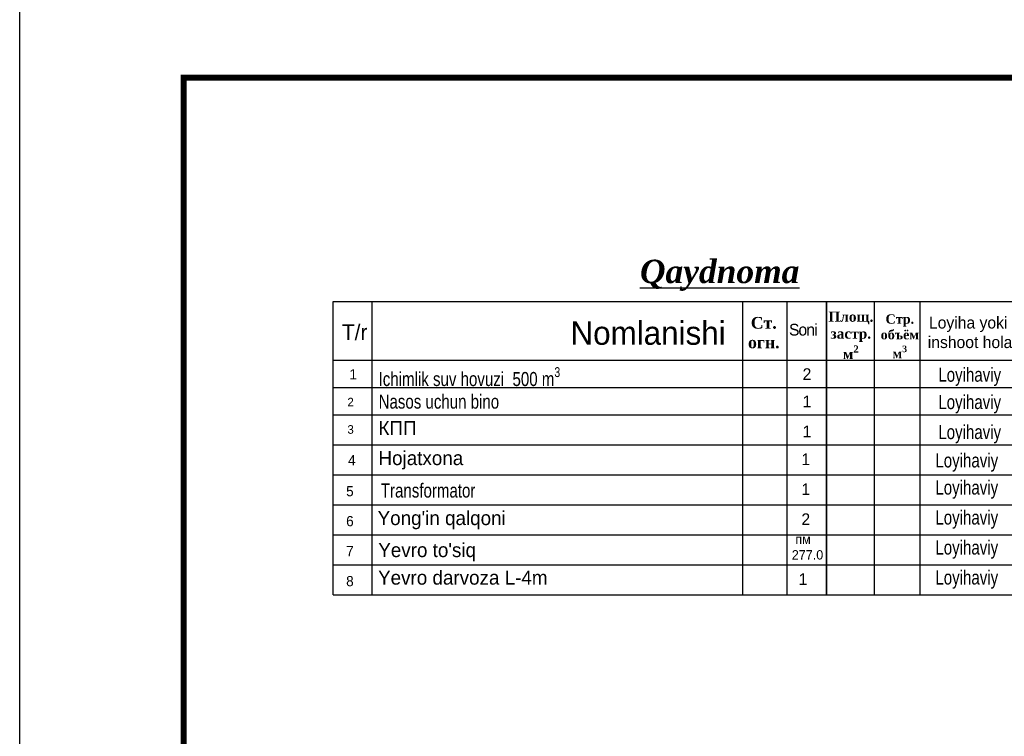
# Model space of a CAD drawing. Extents: x 0 to 361260, y 0 to 4201817.
# Tile 249 of 256: x 359863 to 360115, y 4201145 to 4201329. Entities that reach past the tile are written whole.
import ezdxf

# ---------------------------------------------------------------- set-up
doc = ezdxf.new("R2010")
doc.units = 0
doc.header["$LTSCALE"] = 0.5
doc.header["$MEASUREMENT"] = 0
doc.layers.add('(0)', color=7, linetype='Continuous')
doc.layers.add('ХХХ оформление', color=7, linetype='ИК_Водопровод -------в--------')
doc.layers.add('.', color=7, linetype='Continuous', lineweight=15)
doc.linetypes.add('ИК_Водопровод -------в--------', pattern='A,9,-0.6,["В",Standard,S=1.2,R=0,X=0,Y=-0.6],-1.2', length=10.8)

msp = doc.modelspace()

# ---------------------------------------------------------------- linework, layer by layer
at = {"layer": '(0)', "ltscale": 2}
msp.add_lwpolyline([(359863.314, 4201816.993), (361260.315, 4201816.993), (361260.315, 4192735.673), (359863.314, 4192735.673)], close=True, dxfattribs=at)
for p, q in [((359943.492, 4201243.377), (359943.494, 4201256.628)), ((359943.493, 4201219.957), (359943.493, 4201256.628)), ((359943.493, 4201181.601), (359943.493, 4201256.628)), ((359953.493, 4201241.628), (359953.493, 4201256.628)), ((359953.493, 4201248.628), (359953.493, 4201255.861)), ((360048.222, 4201181.601), (360048.222, 4201256.628)), ((360059.644, 4201241.628), (360059.644, 4201256.628)), ((360059.644, 4201241.628), (360059.644, 4201256.628)), ((360069.644, 4201241.628), (360069.644, 4201256.628)), ((360069.644, 4201241.628), (360069.644, 4201256.628)), ((360069.644, 4201241.628), (360069.644, 4201256.628)), ((360069.644, 4201241.628), (360069.644, 4201256.628)), ((360069.739, 4201241.628), (360069.739, 4201256.628)), ((360081.958, 4201241.628), (360081.958, 4201256.628)), ((360093.589, 4201241.628), (360093.589, 4201256.628)), ((360093.589, 4201241.628), (360093.589, 4201256.628)), ((360093.589, 4201241.628), (360093.589, 4201256.628)), ((360093.589, 4201241.628), (360093.589, 4201256.628)), ((360093.589, 4201241.628), (360093.589, 4201256.628)), ((360093.589, 4201241.628), (360093.589, 4201256.628)), ((360093.589, 4201241.628), (360093.589, 4201256.628)), ((360093.589, 4201241.628), (360093.589, 4201256.628)), ((359943.493, 4201241.628), (360129.365, 4201241.628)), ((359943.493, 4201241.628), (360129.365, 4201241.628)), ((359943.493, 4201241.628), (360129.365, 4201241.628)), ((359943.493, 4201241.628), (360129.365, 4201241.628)), ((359953.493, 4201204.615), (359953.493, 4201241.628)), ((359953.493, 4201181.601), (359953.493, 4201241.628)), ((360059.644, 4201181.601), (360059.644, 4201241.628)), ((360059.644, 4201181.601), (360059.644, 4201241.628)), ((360069.644, 4201219.957), (360069.644, 4201241.628)), ((360069.644, 4201181.601), (360069.644, 4201241.628)), ((360069.644, 4201219.957), (360069.644, 4201241.628)), ((360069.644, 4201181.601), (360069.644, 4201241.628)), ((360069.739, 4201181.601), (360069.739, 4201241.628)), ((360081.958, 4201181.601), (360081.958, 4201241.628)), ((360093.589, 4201219.957), (360093.589, 4201241.628)), ((360093.589, 4201204.615), (360093.589, 4201241.628)), ((360093.589, 4201219.957), (360093.589, 4201241.628)), ((360093.589, 4201204.615), (360093.589, 4201241.628)), ((360093.589, 4201219.957), (360093.589, 4201241.628)), ((360093.589, 4201204.615), (360093.589, 4201241.628)), ((360093.589, 4201219.957), (360093.589, 4201241.628)), ((360093.589, 4201181.601), (360093.589, 4201241.628)), ((359943.493, 4201234.628), (360129.365, 4201234.628)), ((359943.493, 4201234.628), (360129.365, 4201234.628)), ((359943.493, 4201227.628), (360129.365, 4201227.628)), ((359943.493, 4201227.628), (360129.365, 4201227.628)), ((359943.493, 4201219.957), (360129.38, 4201219.957)), ((359943.493, 4201219.957), (360129.38, 4201219.957)), ((359943.493, 4201212.286), (360129.38, 4201212.286)), ((359943.493, 4201212.286), (360129.648, 4201212.286)), ((359943.493, 4201212.286), (360129.38, 4201212.286)), ((359943.493, 4201212.286), (360129.648, 4201212.286)), ((359943.493, 4201204.615), (360129.38, 4201204.615)), ((359943.493, 4201204.615), (360129.38, 4201204.615)), ((359943.493, 4201196.943), (360129.38, 4201196.943)), ((359943.493, 4201196.943), (360129.648, 4201196.943)), ((359943.493, 4201196.943), (360129.38, 4201196.943)), ((359943.493, 4201196.943), (360129.648, 4201196.943)), ((359943.493, 4201189.272), (360129.38, 4201189.272)), ((359943.493, 4201189.272), (360129.38, 4201189.272)), ((359943.493, 4201181.601), (360129.38, 4201181.601))]:
    msp.add_line(p, q)
msp.add_lwpolyline([(359943.493, 4201256.628), (360129.365, 4201256.628)])
msp.add_lwpolyline([(359943.493, 4201256.628), (360129.365, 4201256.628)])
at = {"layer": 'ХХХ оформление', "color": 0, "linetype": 'ByBlock', "ltscale": 1000, "const_width": 1.5, "elevation": 533.015}
msp.add_lwpolyline([(359905.241, 4200208.891), (361175.241, 4200208.891), (361175.241, 4201313.891), (359905.241, 4201313.891)], close=True, dxfattribs=at)

# ---------------------------------------------------------------- texts
at = {"layer": '.', "color": 0, "char_height": 3, "width": 110.48199, "attachment_point": 1}
for s, insert in [('\\A1;{\\H1.2x;КПП}', (359955.081, 4201226.044)), ('\\A1;{\\H1.2x;Hojatxona}', (359955.081, 4201218.373)), ("\\A1;{\\H1.2x;Yong'in qalqoni}", (359954.856, 4201203.031)), ("\\A1;{\\H1.2x;Yevro to'siq}", (359955.025, 4201194.842)), ('\\A1;{\\H1.2x;Yevro darvoza L-4m}', (359954.972, 4201187.791))]:
    msp.add_mtext(s, dxfattribs=dict(at, insert=insert))
at = {"color": 0}
for s, insert, char_height, width, attachment_point in [('{\\fTimes New Roman|b1|i1|c204|p18;\\LQaydnoma}', (360042.341, 4201263.331), 6, 184.11212, 5), ('Nomlanishi', (360024.029, 4201248.513, -634.708), 6, 184.11212, 5), ('{\\fTimes New Roman|b1|i0|c204|p18;Ст.\\Pогн.}', (360053.623, 4201252.672), 3, 9.84773, 2), ('\\A1;{\\fTimes New Roman|b1|i0|c204|p18;Площ.\\Pзастр.\\Pм\\H0.7x;\\S2^ ;}', (360075.881, 4201254.052), 2.6, 14.46843, 2), ('\\A1;{\\fTimes New Roman|b1|i0|c204|p18;Стр.\\Pобъём\\Pм\\H0.7x;\\S3^ ;}', (360088.414, 4201253.347), 2.4, 8.22233, 2), ('\\pi0.30313;{\\H1.2x;Loyiha yoki bino inshoot holati}', (360095.564, 4201252.718), 2.5, 32.46852, 1), ('T/r', (359948.983, 4201248.74, -634.708), 4, 184.11212, 5), ('{\\H1.2x;\\T0.9;Soni}', (360060.075, 4201250.917), 2.5, 9.5117, 1), ('\\A1;{\\W0.8;Ichimlik suv hovuzi  500 m\\H0.7x;\\S3^ ;}', (359955.11, 4201239.817), 3.6, 107.78046, 1), ('{\\W0.8;Loyihaviy}', (360098.262, 4201239.707), 3.6, 107.78046, 1), ('1', (359947.646, 4201239.315), 2.6, 5.00926, 1), ('{\\H1.2x;2}', (360063.548, 4201239.543), 2.5, 8.2402, 1), ('\\A1;{\\W0.8;Nasos uchun bino}', (359955.11, 4201232.817), 3.6, 107.78046, 1), ('{\\H1.2x;1}', (360063.548, 4201232.543), 2.5, 8.2402, 1), ('{\\W0.8;Loyihaviy}', (360098.262, 4201232.707), 3.6, 107.78046, 1), ('2 ', (359947.126, 4201231.992), 2.2, 5.00926, 1), ('3 ', (359947.126, 4201224.992), 2.2, 5.00926, 1), ('{\\H1.2x;1}', (360063.548, 4201224.871), 2.5, 8.2402, 1), ('{\\W0.8;Loyihaviy}', (360098.262, 4201225.036), 3.6, 107.78046, 1), ('4', (359947.308, 4201217.333), 2.6, 5.00926, 1), ('{\\H1.2x;1}', (360063.249, 4201217.772), 2.5, 8.2402, 1), ('{\\W0.8;Loyihaviy}', (360097.512, 4201217.781), 3.6, 107.78046, 1), ('\\A1;{\\W0.8;Transformator}', (359955.68, 4201210.077), 3.6, 107.78046, 1), ('{\\H1.2x;1}', (360063.249, 4201210.101), 2.5, 8.2402, 1), ('{\\W0.8;Loyihaviy}', (360097.512, 4201210.841), 3.6, 107.78046, 1), ('5', (359946.805, 4201209.409), 2.6, 5.00926, 1), ('{\\H1.2x;2}', (360063.249, 4201202.43), 2.5, 8.2402, 1), ('{\\W0.8;Loyihaviy}', (360097.512, 4201203.17), 3.6, 107.78046, 1), ('6', (359946.805, 4201201.738), 2.6, 5.00926, 1), ('{\\H1.2x; пм\\P277.0}', (360060.792, 4201197.019), 2, 6.59216, 1), ('{\\W0.8;Loyihaviy}', (360097.512, 4201195.499), 3.6, 107.78046, 1), ('7', (359946.805, 4201194.067), 2.6, 5.00926, 1), ('{\\H1.2x;1}', (360062.53, 4201187.088), 2.5, 8.2402, 1), ('{\\W0.8;Loyihaviy}', (360097.512, 4201187.828), 3.6, 107.78046, 1), ('8', (359946.805, 4201186.396), 2.6, 5.00926, 1)]:
    msp.add_mtext(s, dxfattribs=dict(at, insert=insert, char_height=char_height, width=width, attachment_point=attachment_point))

doc.saveas('drawing.dxf')
